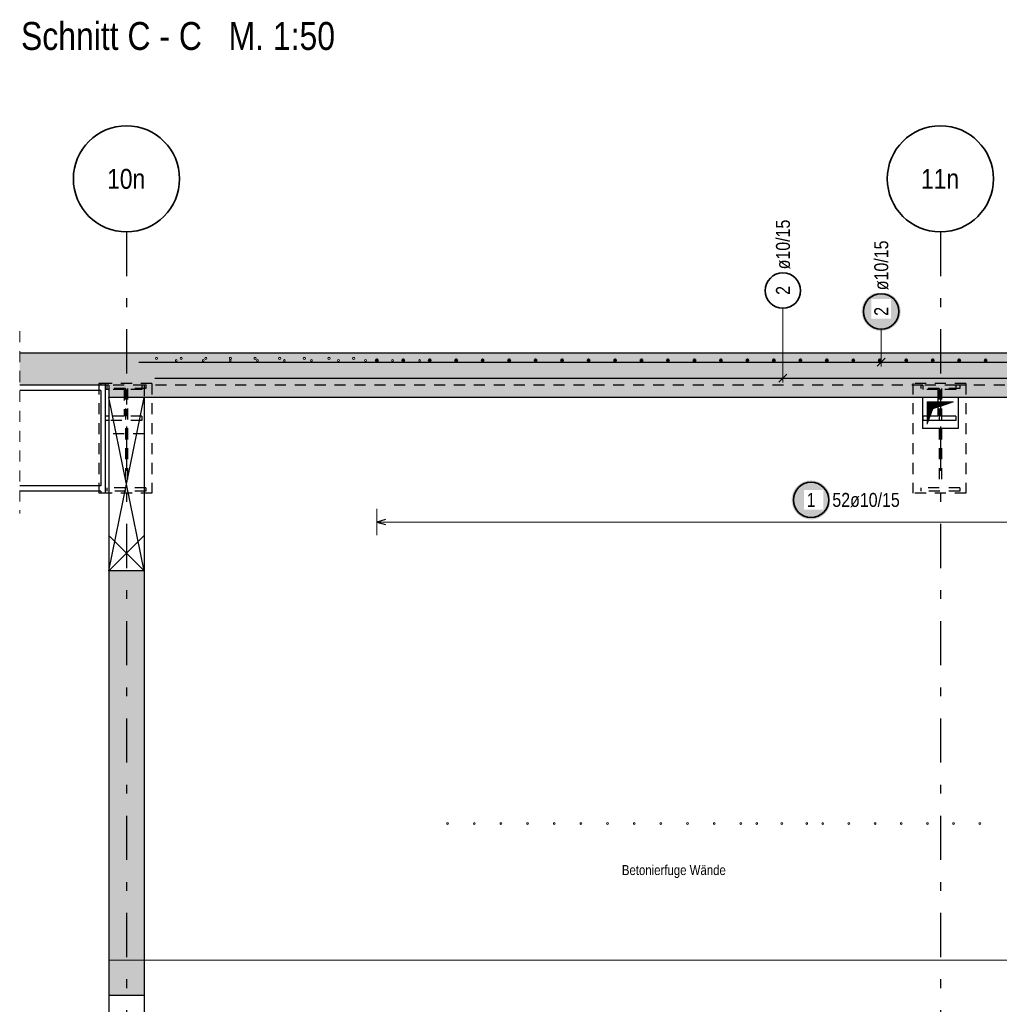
# Model space of a CAD drawing. Header units: millimetres. Extents: x 0 to 61.4, y -43.3 to 42.
# Tile 3 of 21: x 34.9 to 45.9, y -29.6 to -18.5. Entities that reach past the tile are written whole.
import ezdxf
from ezdxf.enums import TextEntityAlignment as Align

# ---------------------------------------------------------------- set-up
doc = ezdxf.new("R2010")
doc.units = ezdxf.units.MM
doc.linetypes.add('DASHDOTX2', pattern=[2, 1, -0.5, 0, -0.5])
doc.linetypes.add('HIDDEN', pattern=[0.375, 0.25, -0.125])
for name, color, linetype, lineweight in [('Achsen', 7, 'Continuous', 20), ('Geschnittene Kanten', 7, 'Continuous', 20), ('nplo Bewehrung', 7, 'Continuous', 20), ('Schraffuren', 7, 'Continuous', 20), ('Texte', 7, 'Continuous', 20)]:
    doc.layers.add(name, color=color, linetype=linetype, lineweight=lineweight)
doc.styles.add('Arial Narrow', font='ARIALN.TTF')
doc.linetypes.add('STRAKON_Linetype_13', pattern='A,30,[130,ltypeshp.shx,S=3.75,R=-30,X=0,Y=0],-3.75,[130,ltypeshp.shx,S=3.75,R=-30,X=0,Y=0]', length=33.75)

msp = doc.modelspace()

# ---------------------------------------------------------------- hatches: boundary and pattern name
at = {"lineweight": 25, "true_color": 0xffffff}
msp.add_hatch(color=7, dxfattribs=at).paths.add_polyline_path([(44.817, -21.789), (44.817, -21.781), (44.817, -21.774), (44.816, -21.766), (44.815, -21.758), (44.814, -21.751), (44.812, -21.743), (44.811, -21.736), (44.809, -21.728), (44.807, -21.721), (44.804, -21.714), (44.801, -21.707), (44.798, -21.7), (44.795, -21.693), (44.792, -21.686), (44.788, -21.679), (44.784, -21.672), (44.78, -21.666), (44.775, -21.66), (44.771, -21.654), (44.766, -21.648), (44.761, -21.642), (44.756, -21.636), (44.75, -21.631), (44.744, -21.626), (44.739, -21.621), (44.733, -21.616), (44.727, -21.611), (44.72, -21.607), (44.714, -21.602), (44.707, -21.599), (44.701, -21.595), (44.694, -21.591), (44.687, -21.588), (44.68, -21.585), (44.673, -21.582), (44.665, -21.58), (44.658, -21.578), (44.65, -21.576), (44.643, -21.574), (44.635, -21.572), (44.628, -21.571), (44.62, -21.57), (44.613, -21.57), (44.605, -21.569), (44.597, -21.569), (44.59, -21.569), (44.582, -21.57), (44.574, -21.57), (44.567, -21.571), (44.559, -21.572), (44.552, -21.574), (44.544, -21.576), (44.537, -21.578), (44.529, -21.58), (44.522, -21.582), (44.515, -21.585), (44.508, -21.588), (44.501, -21.591), (44.494, -21.595), (44.487, -21.599), (44.481, -21.602), (44.474, -21.607), (44.468, -21.611), (44.462, -21.616), (44.456, -21.621), (44.45, -21.626), (44.444, -21.631), (44.439, -21.636), (44.434, -21.642), (44.429, -21.648), (44.424, -21.654), (44.419, -21.66), (44.415, -21.666), (44.411, -21.672), (44.407, -21.679), (44.403, -21.686), (44.4, -21.693), (44.396, -21.7), (44.393, -21.707), (44.391, -21.714), (44.388, -21.721), (44.386, -21.728), (44.384, -21.736), (44.382, -21.743), (44.381, -21.751), (44.379, -21.758), (44.378, -21.766), (44.378, -21.774), (44.377, -21.781), (44.377, -21.789), (44.377, -21.797), (44.378, -21.804), (44.378, -21.812), (44.379, -21.82), (44.381, -21.827), (44.382, -21.835), (44.384, -21.842), (44.386, -21.85), (44.388, -21.857), (44.391, -21.864), (44.393, -21.871), (44.396, -21.879), (44.4, -21.885), (44.403, -21.892), (44.407, -21.899), (44.411, -21.906), (44.415, -21.912), (44.419, -21.918), (44.424, -21.924), (44.429, -21.93), (44.434, -21.936), (44.439, -21.942), (44.444, -21.947), (44.45, -21.953), (44.456, -21.958), (44.462, -21.962), (44.468, -21.967), (44.474, -21.971), (44.481, -21.976), (44.487, -21.98), (44.494, -21.983), (44.501, -21.987), (44.508, -21.99), (44.515, -21.993), (44.522, -21.996), (44.529, -21.998), (44.537, -22.001), (44.544, -22.003), (44.552, -22.004), (44.559, -22.006), (44.567, -22.007), (44.574, -22.008), (44.582, -22.009), (44.59, -22.009), (44.597, -22.009), (44.605, -22.009), (44.613, -22.009), (44.62, -22.008), (44.628, -22.007), (44.635, -22.006), (44.643, -22.004), (44.65, -22.003), (44.658, -22.001), (44.665, -21.998), (44.673, -21.996), (44.68, -21.993), (44.687, -21.99), (44.694, -21.987), (44.701, -21.983), (44.707, -21.98), (44.714, -21.976), (44.72, -21.971), (44.727, -21.967), (44.733, -21.962), (44.739, -21.958), (44.744, -21.953), (44.75, -21.947), (44.756, -21.942), (44.761, -21.936), (44.766, -21.93), (44.771, -21.924), (44.775, -21.918), (44.78, -21.912), (44.784, -21.906), (44.788, -21.899), (44.792, -21.892), (44.795, -21.885), (44.798, -21.879), (44.801, -21.871), (44.804, -21.864), (44.807, -21.857), (44.809, -21.85), (44.811, -21.842), (44.812, -21.835), (44.814, -21.827), (44.815, -21.82), (44.816, -21.812), (44.817, -21.804)])
at = {"layer": 'Achsen', "lineweight": 25, "true_color": 0xffffff}
msp.add_hatch(color=7, dxfattribs=at).paths.add_polyline_path([(44.025, -23.92), (44.025, -23.912), (44.024, -23.905), (44.024, -23.897), (44.023, -23.889), (44.021, -23.882), (44.02, -23.874), (44.018, -23.867), (44.016, -23.859), (44.014, -23.852), (44.011, -23.845), (44.009, -23.838), (44.006, -23.831), (44.002, -23.824), (43.999, -23.817), (43.995, -23.81), (43.991, -23.803), (43.987, -23.797), (43.983, -23.791), (43.978, -23.785), (43.973, -23.779), (43.968, -23.773), (43.963, -23.767), (43.958, -23.762), (43.952, -23.757), (43.946, -23.751), (43.94, -23.747), (43.934, -23.742), (43.928, -23.738), (43.921, -23.733), (43.915, -23.729), (43.908, -23.726), (43.901, -23.722), (43.894, -23.719), (43.887, -23.716), (43.88, -23.713), (43.873, -23.711), (43.865, -23.709), (43.858, -23.707), (43.85, -23.705), (43.843, -23.703), (43.835, -23.702), (43.828, -23.701), (43.82, -23.701), (43.812, -23.7), (43.805, -23.7), (43.797, -23.7), (43.789, -23.701), (43.782, -23.701), (43.774, -23.702), (43.767, -23.703), (43.759, -23.705), (43.752, -23.707), (43.744, -23.709), (43.737, -23.711), (43.73, -23.713), (43.722, -23.716), (43.715, -23.719), (43.708, -23.722), (43.701, -23.726), (43.695, -23.729), (43.688, -23.733), (43.682, -23.738), (43.675, -23.742), (43.669, -23.747), (43.663, -23.751), (43.658, -23.757), (43.652, -23.762), (43.647, -23.767), (43.641, -23.773), (43.636, -23.779), (43.631, -23.785), (43.627, -23.791), (43.622, -23.797), (43.618, -23.803), (43.614, -23.81), (43.611, -23.817), (43.607, -23.824), (43.604, -23.831), (43.601, -23.838), (43.598, -23.845), (43.596, -23.852), (43.593, -23.859), (43.591, -23.867), (43.59, -23.874), (43.588, -23.882), (43.587, -23.889), (43.586, -23.897), (43.585, -23.905), (43.585, -23.912), (43.585, -23.92), (43.585, -23.928), (43.585, -23.935), (43.586, -23.943), (43.587, -23.951), (43.588, -23.958), (43.59, -23.966), (43.591, -23.973), (43.593, -23.981), (43.596, -23.988), (43.598, -23.995), (43.601, -24.002), (43.604, -24.009), (43.607, -24.016), (43.611, -24.023), (43.614, -24.03), (43.618, -24.037), (43.622, -24.043), (43.627, -24.049), (43.631, -24.055), (43.636, -24.061), (43.641, -24.067), (43.647, -24.073), (43.652, -24.078), (43.658, -24.083), (43.663, -24.089), (43.669, -24.093), (43.675, -24.098), (43.682, -24.102), (43.688, -24.107), (43.695, -24.111), (43.701, -24.114), (43.708, -24.118), (43.715, -24.121), (43.722, -24.124), (43.73, -24.127), (43.737, -24.129), (43.744, -24.131), (43.752, -24.133), (43.759, -24.135), (43.767, -24.137), (43.774, -24.138), (43.782, -24.139), (43.789, -24.139), (43.797, -24.14), (43.805, -24.14), (43.812, -24.14), (43.82, -24.139), (43.828, -24.139), (43.835, -24.138), (43.843, -24.137), (43.85, -24.135), (43.858, -24.133), (43.865, -24.131), (43.873, -24.129), (43.88, -24.127), (43.887, -24.124), (43.894, -24.121), (43.901, -24.118), (43.908, -24.114), (43.915, -24.111), (43.921, -24.107), (43.928, -24.102), (43.934, -24.098), (43.94, -24.093), (43.946, -24.089), (43.952, -24.083), (43.958, -24.078), (43.963, -24.073), (43.968, -24.067), (43.973, -24.061), (43.978, -24.055), (43.983, -24.049), (43.987, -24.043), (43.991, -24.037), (43.995, -24.03), (43.999, -24.023), (44.002, -24.016), (44.006, -24.009), (44.009, -24.002), (44.011, -23.995), (44.014, -23.988), (44.016, -23.981), (44.018, -23.973), (44.02, -23.966), (44.021, -23.958), (44.023, -23.951), (44.024, -23.943), (44.024, -23.935)])
at = {"layer": 'Schraffuren', "lineweight": 13, "true_color": 0xd7ffd7}
for points in [[(54.807, -22.762), (54.807, -22.262), (34.859, -22.262), (34.859, -22.622), (35.866, -22.622), (35.866, -22.762)], [(36.266, -29.122), (36.266, -24.722), (35.866, -24.722), (35.866, -29.122)], [(36.267, -29.522), (36.267, -29.122), (35.867, -29.122), (35.867, -29.522)]]:
    msp.add_hatch(color=254, dxfattribs=at).paths.add_polyline_path(points)
at = {"layer": 'Texte', "lineweight": 13}
h = msp.add_hatch(dxfattribs=at)
h.set_pattern_fill('Mau', color=6, scale=0.01, angle=45, style=0, pattern_type=2)
h.set_pattern_definition([(45, (0, 0), (-0.00367695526, 0.00367695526), [])])
h.paths.add_polyline_path([(45.116, -23.062), (45.182, -22.889), (45.416, -22.812), (45.116, -22.812)])

# ---------------------------------------------------------------- linework, layer by layer
at = {"color": 5, "linetype": 'HIDDEN', "lineweight": 18, "ltscale": 0.5}
msp.add_line((34.859, -22.012), (34.859, -24.072), dxfattribs=at)
at = {"color": 5, "linetype": 'Continuous', "lineweight": 18, "ltscale": 0.5}
msp.add_line((44.597, -21.989), (44.597, -22.412), dxfattribs=at)
at = {"color": 3, "linetype": 'Continuous', "lineweight": 25, "ltscale": 0.5}
for p, q in [((36.207, -22.362), (54.207, -22.362)), ((44.553, -22.407), (44.641, -22.318))]:
    msp.add_line(p, q, dxfattribs=at)
at = {"color": 3, "linetype": 'Continuous', "lineweight": 25}
for p, q in [((35.776, -22.682), (34.859, -22.682)), ((35.776, -22.682), (35.776, -23.762)), ((35.826, -22.622), (35.826, -23.842)), ((35.866, -22.67), (35.826, -22.67)), ((35.867, -22.762), (35.867, -24.722)), ((36.267, -22.762), (36.267, -24.722)), ((45.066, -22.762), (45.066, -23.112)), ((45.239, -22.762), (45.239, -22.974)), ((45.268, -22.762), (45.268, -22.974)), ((45.466, -22.762), (45.466, -23.112)), ((35.866, -22.974), (35.826, -22.974)), ((35.866, -23.022), (35.826, -23.022)), ((45.239, -22.974), (45.068, -22.974)), ((45.068, -22.974), (45.068, -23.022)), ((45.44, -23.022), (45.068, -23.022)), ((45.44, -22.974), (45.268, -22.974)), ((45.44, -22.974), (45.44, -23.022)), ((45.466, -23.112), (45.066, -23.112)), ((35.776, -23.762), (34.859, -23.762)), ((35.776, -23.822), (34.859, -23.822)), ((35.754, -23.822), (35.754, -23.842)), ((35.776, -23.822), (35.776, -23.842)), ((35.776, -23.842), (35.754, -23.842)), ((35.826, -23.842), (35.776, -23.842)), ((35.867, -23.842), (35.826, -23.842)), ((35.867, -29.522), (35.867, -35.122)), ((36.267, -29.522), (36.267, -35.122))]:
    msp.add_line(p, q, dxfattribs=at)
at = {"color": 3, "linetype": 'HIDDEN', "lineweight": 25, "ltscale": 0.5}
for p, q in [((35.776, -22.602), (35.754, -22.602)), ((35.754, -22.602), (35.754, -23.822)), ((35.826, -22.602), (35.776, -22.602)), ((35.776, -22.602), (35.776, -22.622)), ((36.354, -22.602), (35.826, -22.602)), ((35.826, -22.602), (35.826, -22.622)), ((35.846, -22.622), (35.846, -22.66)), ((36.054, -22.66), (35.846, -22.66)), ((36.266, -22.622), (35.866, -22.622)), ((35.868, -22.622), (35.868, -22.67)), ((36.039, -22.67), (35.868, -22.67)), ((36.039, -22.67), (36.039, -22.974)), ((36.054, -22.66), (36.054, -23.784)), ((36.24, -22.67), (36.068, -22.67)), ((36.068, -22.67), (36.068, -22.974)), ((36.286, -22.66), (36.078, -22.66)), ((36.078, -22.66), (36.078, -23.784)), ((36.24, -22.622), (36.24, -22.67)), ((45.068, -22.622), (36.266, -22.622)), ((36.267, -22.622), (36.267, -22.762)), ((36.286, -22.622), (36.286, -22.66)), ((36.354, -22.602), (36.354, -23.842)), ((45.554, -22.602), (44.954, -22.602)), ((45.046, -22.622), (45.046, -22.66)), ((45.254, -22.66), (45.046, -22.66)), ((45.44, -22.622), (45.068, -22.622)), ((45.068, -22.622), (45.068, -22.67)), ((45.239, -22.67), (45.068, -22.67)), ((45.239, -22.67), (45.239, -22.762)), ((45.254, -22.66), (45.254, -23.784)), ((45.44, -22.67), (45.268, -22.67)), ((45.268, -22.67), (45.268, -22.762)), ((45.486, -22.66), (45.278, -22.66)), ((45.278, -22.66), (45.278, -23.784)), ((52.295, -22.622), (45.44, -22.622)), ((45.44, -22.622), (45.44, -22.67)), ((45.486, -22.622), (45.486, -22.66)), ((45.554, -22.602), (45.554, -23.842)), ((36.039, -22.974), (35.868, -22.974)), ((35.868, -22.974), (35.868, -23.022)), ((36.24, -23.022), (35.868, -23.022)), ((36.24, -22.974), (36.068, -22.974)), ((36.24, -22.974), (36.24, -23.022)), ((36.266, -23.172), (35.867, -23.172)), ((36.054, -23.784), (35.846, -23.784)), ((35.846, -23.784), (35.846, -23.822)), ((36.286, -23.822), (35.846, -23.822)), ((36.286, -23.784), (36.078, -23.784)), ((36.286, -23.784), (36.286, -23.822)), ((45.254, -23.784), (45.046, -23.784)), ((45.046, -23.784), (45.046, -23.822)), ((45.486, -23.822), (45.046, -23.822)), ((45.486, -23.784), (45.278, -23.784)), ((45.486, -23.784), (45.486, -23.822)), ((36.354, -23.842), (35.867, -23.842))]:
    msp.add_line(p, q, dxfattribs=at)
at = {"color": 6, "linetype": 'STRAKON_Linetype_13', "lineweight": 13, "ltscale": 0.01}
msp.add_line((54.807, -29.122), (35.866, -29.122), dxfattribs=at)
at = {"color": 2, "linetype": 'Continuous', "lineweight": 35, "ltscale": 0.5}
msp.add_circle((44.597, -21.789), 0.2, dxfattribs=at)
at = {"color": 9, "linetype": 'Continuous', "lineweight": 0}
msp.add_circle((36.266, -29.122), 0.00222, dxfattribs=at)
at = {"layer": 'Achsen', "color": 3, "linetype": 'DASHDOTX2', "lineweight": 25, "ltscale": 0.5}
for p, q in [((36.066, -20.89), (36.066, -35.875)), ((45.266, -20.89), (45.266, -35.875))]:
    msp.add_line(p, q, dxfattribs=at)
at = {"layer": 'Achsen', "color": 5, "linetype": 'Continuous', "lineweight": 18, "ltscale": 0.5}
for p, q in [((43.486, -21.753), (43.486, -22.592)), ((38.896, -24.02), (38.896, -24.32)), ((54.157, -24.17), (38.896, -24.17))]:
    msp.add_line(p, q, dxfattribs=at)
at = {"layer": 'Achsen', "color": 3, "linetype": 'Continuous', "lineweight": 25, "ltscale": 0.5}
for p, q in [((36.387, -22.542), (54.387, -22.542)), ((43.442, -22.587), (43.531, -22.498)), ((38.996, -24.143), (38.896, -24.17)), ((38.896, -24.17), (38.996, -24.197))]:
    msp.add_line(p, q, dxfattribs=at)
at = {"layer": 'Achsen', "color": 3, "linetype": 'Continuous', "lineweight": 25}
for p, q in [((36.266, -24.722), (35.866, -22.762)), ((36.066, -23.742), (36.266, -22.762)), ((35.866, -24.722), (36.066, -23.742)), ((36.266, -24.722), (35.866, -24.322)), ((36.066, -24.522), (36.266, -24.322)), ((35.866, -24.722), (36.066, -24.522))]:
    msp.add_line(p, q, dxfattribs=at)
at = {"layer": 'Achsen', "color": 2, "linetype": 'Continuous', "lineweight": 35}
for centre in [(36.066, -20.29), (45.266, -20.29)]:
    msp.add_circle(centre, 0.6, dxfattribs=at)
at = {"layer": 'Achsen', "color": 2, "linetype": 'Continuous', "lineweight": 35, "ltscale": 0.5}
for centre in [(43.486, -21.553), (43.805, -23.92)]:
    msp.add_circle(centre, 0.2, dxfattribs=at)
at = {"layer": 'Achsen', "color": 4, "linetype": 'Continuous', "lineweight": 50, "ltscale": 0.5}
for centre, radius in [((38.896, -22.342), 0.01), ((38.896, -22.342), 0.01), ((38.896, -22.342), 0.009), ((38.896, -22.342), 0.007), ((38.896, -22.342), 0.005), ((38.896, -22.342), 0.003), ((38.896, -22.342), 0.001), ((39.195, -22.342), 0.01), ((39.195, -22.342), 0.01), ((39.195, -22.342), 0.009), ((39.195, -22.342), 0.007), ((39.195, -22.342), 0.005), ((39.195, -22.342), 0.003), ((39.195, -22.342), 0.001), ((39.494, -22.342), 0.01), ((39.494, -22.342), 0.01), ((39.494, -22.342), 0.009), ((39.494, -22.342), 0.007), ((39.494, -22.342), 0.005), ((39.494, -22.342), 0.003), ((39.494, -22.342), 0.001), ((39.793, -22.342), 0.01), ((39.793, -22.342), 0.01), ((39.793, -22.342), 0.009), ((39.793, -22.342), 0.007), ((39.793, -22.342), 0.005), ((39.793, -22.342), 0.003), ((39.793, -22.342), 0.001), ((40.093, -22.342), 0.01), ((40.093, -22.342), 0.01), ((40.093, -22.342), 0.009), ((40.093, -22.342), 0.007), ((40.093, -22.342), 0.005), ((40.093, -22.342), 0.003), ((40.093, -22.342), 0.001), ((40.392, -22.342), 0.01), ((40.392, -22.342), 0.01), ((40.392, -22.342), 0.009), ((40.392, -22.342), 0.007), ((40.392, -22.342), 0.005), ((40.392, -22.342), 0.003), ((40.392, -22.342), 0.001), ((40.691, -22.342), 0.01), ((40.691, -22.342), 0.01), ((40.691, -22.342), 0.009), ((40.691, -22.342), 0.007), ((40.691, -22.342), 0.005), ((40.691, -22.342), 0.003), ((40.691, -22.342), 0.001), ((40.99, -22.342), 0.01), ((40.99, -22.342), 0.01), ((40.99, -22.342), 0.009), ((40.99, -22.342), 0.007), ((40.99, -22.342), 0.005), ((40.99, -22.342), 0.003), ((40.99, -22.342), 0.001), ((41.29, -22.342), 0.01), ((41.29, -22.342), 0.01), ((41.29, -22.342), 0.009), ((41.29, -22.342), 0.007), ((41.29, -22.342), 0.005), ((41.29, -22.342), 0.003), ((41.29, -22.342), 0.001), ((41.589, -22.342), 0.01), ((41.589, -22.342), 0.01), ((41.589, -22.342), 0.009), ((41.589, -22.342), 0.007), ((41.589, -22.342), 0.005), ((41.589, -22.342), 0.003), ((41.589, -22.342), 0.001), ((41.888, -22.342), 0.01), ((41.888, -22.342), 0.01), ((41.888, -22.342), 0.009), ((41.888, -22.342), 0.007), ((41.888, -22.342), 0.005), ((41.888, -22.342), 0.003), ((41.888, -22.342), 0.001), ((42.187, -22.342), 0.01), ((42.187, -22.342), 0.01), ((42.187, -22.342), 0.009), ((42.187, -22.342), 0.007), ((42.187, -22.342), 0.005), ((42.187, -22.342), 0.003), ((42.187, -22.342), 0.001), ((42.487, -22.342), 0.01), ((42.487, -22.342), 0.01), ((42.487, -22.342), 0.009), ((42.487, -22.342), 0.007), ((42.487, -22.342), 0.005), ((42.487, -22.342), 0.003), ((42.487, -22.342), 0.001), ((42.786, -22.342), 0.01), ((42.786, -22.342), 0.01), ((42.786, -22.342), 0.009), ((42.786, -22.342), 0.007), ((42.786, -22.342), 0.005), ((42.786, -22.342), 0.003), ((42.786, -22.342), 0.001), ((43.085, -22.342), 0.01), ((43.085, -22.342), 0.01), ((43.085, -22.342), 0.009), ((43.085, -22.342), 0.007), ((43.085, -22.342), 0.005), ((43.085, -22.342), 0.003), ((43.085, -22.342), 0.001), ((43.384, -22.342), 0.01), ((43.384, -22.342), 0.01), ((43.384, -22.342), 0.009), ((43.384, -22.342), 0.007), ((43.384, -22.342), 0.005), ((43.384, -22.342), 0.003), ((43.384, -22.342), 0.001), ((43.684, -22.342), 0.01), ((43.684, -22.342), 0.01), ((43.684, -22.342), 0.009), ((43.684, -22.342), 0.007), ((43.684, -22.342), 0.005), ((43.684, -22.342), 0.003), ((43.684, -22.342), 0.001), ((43.983, -22.342), 0.01), ((43.983, -22.342), 0.01), ((43.983, -22.342), 0.009), ((43.983, -22.342), 0.007), ((43.983, -22.342), 0.005), ((43.983, -22.342), 0.003), ((43.983, -22.342), 0.001), ((44.282, -22.342), 0.01), ((44.282, -22.342), 0.01), ((44.282, -22.342), 0.009), ((44.282, -22.342), 0.007), ((44.282, -22.342), 0.005), ((44.282, -22.342), 0.003), ((44.282, -22.342), 0.001), ((44.581, -22.342), 0.01), ((44.581, -22.342), 0.01), ((44.581, -22.342), 0.009), ((44.581, -22.342), 0.007), ((44.581, -22.342), 0.005), ((44.581, -22.342), 0.003), ((44.581, -22.342), 0.001), ((44.881, -22.342), 0.01), ((44.881, -22.342), 0.01), ((44.881, -22.342), 0.009), ((44.881, -22.342), 0.007), ((44.881, -22.342), 0.005), ((44.881, -22.342), 0.003), ((44.881, -22.342), 0.001), ((45.18, -22.342), 0.01), ((45.18, -22.342), 0.01), ((45.18, -22.342), 0.009), ((45.18, -22.342), 0.007), ((45.18, -22.342), 0.005), ((45.18, -22.342), 0.003), ((45.18, -22.342), 0.001), ((45.479, -22.342), 0.01), ((45.479, -22.342), 0.01), ((45.479, -22.342), 0.009), ((45.479, -22.342), 0.007), ((45.479, -22.342), 0.005), ((45.479, -22.342), 0.003), ((45.479, -22.342), 0.001), ((45.778, -22.342), 0.01), ((45.778, -22.342), 0.01), ((45.778, -22.342), 0.009), ((45.778, -22.342), 0.007), ((45.778, -22.342), 0.005), ((45.778, -22.342), 0.003), ((45.778, -22.342), 0.001)]:
    msp.add_circle(centre, radius, dxfattribs=at)
at = {"layer": 'Geschnittene Kanten', "color": 3, "linetype": 'Continuous', "lineweight": 25}
for p, q in [((54.207, -22.262), (34.859, -22.262)), ((35.866, -22.622), (34.859, -22.622)), ((35.867, -22.622), (35.867, -22.762)), ((48.726, -22.762), (35.866, -22.762)), ((36.266, -24.722), (35.866, -24.722)), ((35.867, -24.722), (35.867, -29.122)), ((36.267, -24.722), (36.267, -29.122)), ((35.867, -29.122), (35.867, -29.522)), ((36.267, -29.122), (36.267, -29.522)), ((36.267, -29.522), (35.867, -29.522))]:
    msp.add_line(p, q, dxfattribs=at)
at = {"layer": 'nplo Bewehrung', "color": 9, "linetype": 'Continuous', "lineweight": 0, "ltscale": 0.5}
for centre, radius in [((36.406, -22.32), 0.012), ((36.406, -22.32), 0.012), ((36.629, -22.343), 0.01), ((36.629, -22.343), 0.01), ((36.684, -22.32), 0.012), ((36.684, -22.32), 0.012), ((36.934, -22.343), 0.01), ((36.934, -22.343), 0.01), ((36.963, -22.32), 0.012), ((36.963, -22.32), 0.012), ((37.241, -22.32), 0.012), ((37.241, -22.32), 0.012), ((37.24, -22.343), 0.01), ((37.24, -22.343), 0.01), ((37.52, -22.32), 0.012), ((37.52, -22.32), 0.012), ((37.546, -22.343), 0.01), ((37.546, -22.343), 0.01), ((37.798, -22.32), 0.012), ((37.798, -22.32), 0.012), ((37.851, -22.343), 0.01), ((37.851, -22.343), 0.01), ((38.077, -22.32), 0.012), ((38.077, -22.32), 0.012), ((38.157, -22.343), 0.01), ((38.157, -22.343), 0.01), ((38.355, -22.32), 0.012), ((38.355, -22.32), 0.012), ((38.463, -22.343), 0.01), ((38.463, -22.343), 0.01), ((38.634, -22.32), 0.012), ((38.634, -22.32), 0.012), ((38.768, -22.343), 0.01), ((38.768, -22.343), 0.01), ((39.074, -22.343), 0.01), ((39.074, -22.343), 0.01), ((39.38, -22.343), 0.01), ((39.38, -22.343), 0.01), ((39.696, -27.579), 0.01), ((39.696, -27.579), 0.01), ((39.998, -27.579), 0.01), ((39.998, -27.579), 0.01), ((40.299, -27.579), 0.01), ((40.299, -27.579), 0.01), ((40.6, -27.579), 0.01), ((40.6, -27.579), 0.01), ((40.902, -27.579), 0.01), ((40.902, -27.579), 0.01), ((41.203, -27.579), 0.01), ((41.203, -27.579), 0.01), ((41.504, -27.579), 0.01), ((41.504, -27.579), 0.01), ((41.806, -27.579), 0.01), ((41.806, -27.579), 0.01), ((42.107, -27.579), 0.01), ((42.107, -27.579), 0.01), ((42.408, -27.579), 0.01), ((42.408, -27.579), 0.01), ((42.71, -27.579), 0.01), ((42.71, -27.579), 0.01), ((43.011, -27.579), 0.01), ((43.011, -27.579), 0.01), ((43.191, -27.579), 0.01), ((43.191, -27.579), 0.01), ((43.474, -27.579), 0.01), ((43.474, -27.579), 0.01), ((43.756, -27.579), 0.01), ((43.756, -27.579), 0.01), ((43.936, -27.579), 0.01), ((43.936, -27.579), 0.01), ((44.232, -27.579), 0.01), ((44.232, -27.579), 0.01), ((44.528, -27.579), 0.01), ((44.528, -27.579), 0.01), ((44.824, -27.579), 0.01), ((44.824, -27.579), 0.01), ((45.12, -27.579), 0.01), ((45.12, -27.579), 0.01), ((45.416, -27.579), 0.01), ((45.416, -27.579), 0.01), ((45.712, -27.579), 0.01), ((45.712, -27.579), 0.01)]:
    msp.add_circle(centre, radius, dxfattribs=at)
at = {"layer": 'Texte', "color": 6, "linetype": 'Continuous', "lineweight": 13}
for p, q in [((45.116, -23.062), (45.116, -22.812)), ((45.116, -22.812), (45.416, -22.812)), ((45.182, -22.889), (45.416, -22.812)), ((45.116, -23.062), (45.182, -22.889))]:
    msp.add_line(p, q, dxfattribs=at)

# ---------------------------------------------------------------- texts
at = {"color": 3, "lineweight": 25, "style": 'Arial Narrow'}
msp.add_text('Betonierfuge Wände', height=0.1125, dxfattribs=at).set_placement((41.666, -28.161))
at = {"layer": 'Achsen', "color": 1, "lineweight": 70, "style": 'Arial Narrow'}
msp.add_text('Schnitt C - C   M. 1:50', height=0.315, dxfattribs=at).set_placement((34.874, -18.832))
at = {"layer": 'Achsen', "color": 4, "lineweight": 50, "style": 'Arial Narrow'}
for s, p in [('10n', (36.063, -20.29)), ('11n', (45.263, -20.29))]:
    msp.add_text(s, height=0.225, dxfattribs=at).set_placement(p, align=Align.MIDDLE_CENTER)
at = {"layer": 'Achsen', "color": 2, "lineweight": 35, "attachment_point": 1, "rotation": 90, "line_spacing_factor": 0.9, "style": 'Arial Narrow'}
for s, insert, char_height in [('ø10/15', (43.408, -21.313), 0.1575), ('2', (43.408, -21.602), 0.158)]:
    msp.add_mtext(s, dxfattribs=dict(at, insert=insert, char_height=char_height))

# ---------------------------------------------------------------- next in the draw order: texts
at = {"color": 2, "lineweight": 35, "attachment_point": 1, "rotation": 90, "line_spacing_factor": 0.9, "style": 'Arial Narrow', "bg_fill": 3, "box_fill_scale": 1.2, "bg_fill_color": 256, "bg_fill_true_color": 13158600, "bg_fill_transparency": 0}
for s, insert, char_height in [('ø10/15', (44.519, -21.549), 0.1575), ('2', (44.519, -21.839), 0.158)]:
    msp.add_mtext(s, dxfattribs=dict(at, insert=insert, char_height=char_height))
at = {"layer": 'Achsen', "color": 2, "lineweight": 35, "attachment_point": 1, "line_spacing_factor": 0.9, "style": 'Arial Narrow', "bg_fill": 3, "box_fill_scale": 1.2, "bg_fill_color": 256, "bg_fill_true_color": 13158600, "bg_fill_transparency": 0}
for s, insert, char_height in [('1', (43.755, -23.841), 0.158), ('52ø10/15', (44.045, -23.841), 0.1575)]:
    msp.add_mtext(s, dxfattribs=dict(at, insert=insert, char_height=char_height))

# ---------------------------------------------------------------- next in the draw order: linework, layer by layer
at = {"color": 3, "linetype": 'HIDDEN', "lineweight": 25, "ltscale": 0.5}
for p in [(44.954, -22.602), (45.554, -23.842)]:
    msp.add_line(p, (44.954, -23.842), dxfattribs=at)

doc.saveas('drawing.dxf')
